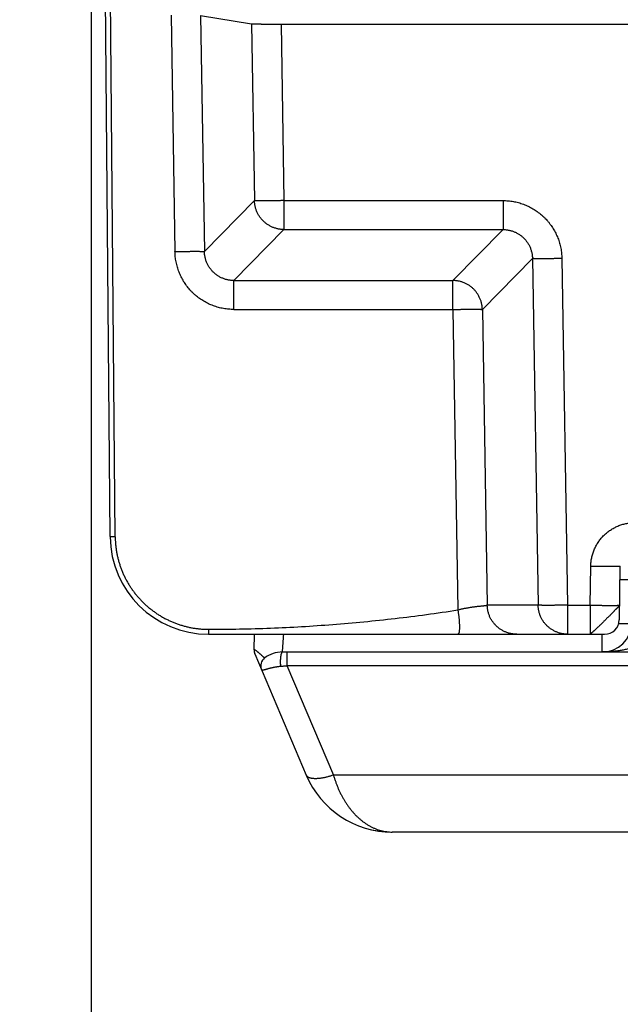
# Model space of a CAD drawing. Header units: inches. Extents: x 0 to 34, y 0 to 22.
# Tile 3 of 126: x 12.728 to 13.338, y 2.765 to 3.765. Entities that reach past the tile are written whole.
import ezdxf

# ---------------------------------------------------------------- set-up
doc = ezdxf.new("R2010")
doc.units = ezdxf.units.IN
doc.header["$LTSCALE"] = 1.87
doc.header["$MEASUREMENT"] = 0
doc.layers.get('0').update_dxf_attribs({"linetype": 'CONTINUOUS'})
doc.layers.add('DIMENSIONS', color=7, linetype='CONTINUOUS')
doc.styles.get("Standard").update_dxf_attribs({"font": 'txt', "width": 0.8})
doc.dimstyles.new('DIMSTYLE_1', dxfattribs={"dimtxt": 0.125, "dimasz": 0.18, "dimexe": 0.18, "dimexo": 0.0625, "dimgap": 0.09, "dimtad": 0, "dimtih": 1, "dimtoh": 1, "dimdec": 3, "dimzin": 4, "dimdsep": 46, "dimtxsty": 'STANDARD', "dimblk": '_FILLED', "dimblk1": '_FILLED', "dimblk2": '_FILLED', "dimcen": 0.09, "dimadec": 0, "dimazin": 0, "dimtp": 0.01, "dimtm": 0.01, "dimtfac": 1, "dimtdec": 3, "dimtofl": 0, "dimtmove": 0, "dimatfit": 3, "dimldrblk": '_FILLED', "dimfxl": 1, "dimtolj": 1, "dimtzin": 4, "dimarcsym": 0})

# ---------------------------------------------------------------- blocks, each defined once
blk = doc.blocks.new('*D0')
at = {"layer": 'DIMENSIONS', "color": 2, "linetype": 'CONTINUOUS'}
blk.add_line((14.6232, 3.3573), (14.6232, 2.2493), dxfattribs=at)
at = {"layer": 'DIMENSIONS', "color": 2, "linetype": 'CONTINUOUS', "width": 0.8}
for s, p in [(']', (14.6857, 2.0868)), ('46.3', (14.6857, 1.6868)), ('[', (14.6857, 1.5868)), ('1.823', (14.6857, 0.9618))]:
    blk.add_text(s, height=0.125, rotation=90, dxfattribs=at).set_placement(p)
blk = doc.blocks.new('_FILLED')
at = {"color": 0, "linetype": 'BYBLOCK'}
blk.add_solid([(0, 0), (-1, 0.1736), (-1, -0.1736)], dxfattribs=at)
blk = doc.blocks.new('*D3')
at = {"layer": 'DIMENSIONS', "color": 2, "linetype": 'CONTINUOUS'}
blk.add_line((12.8002, 5.3961), (12.8002, 2.2493), dxfattribs=at)
at = {"layer": 'DIMENSIONS', "color": 2, "linetype": 'CONTINUOUS', "width": 0.8}
for s, p in [(']', (12.8627, 2.0868)), ('0', (12.8627, 1.9868)), ('[', (12.8627, 1.8868)), ('.000', (12.8627, 1.3618))]:
    blk.add_text(s, height=0.125, rotation=90, dxfattribs=at).set_placement(p)

msp = doc.modelspace()

# ---------------------------------------------------------------- linework, layer by layer
at = {"color": 7, "linetype": 'CONTINUOUS'}
for p, q in [((12.8195, 3.24), (12.8001, 5.4663)), ((12.8247, 3.2399), (12.8061, 5.3656)), ((12.8814, 3.7698), (12.8854, 3.5298)), ((12.9114, 3.7697), (12.9154, 3.5298)), ((12.9114, 3.7697), (12.9632, 3.7611)), ((12.9632, 3.7611), (12.9662, 3.5815)), ((12.9932, 3.7609), (12.9961, 3.5815)), ((12.9932, 3.7609), (16.0762, 3.7609)), ((12.9662, 3.5815), (12.9154, 3.5298)), ((12.9961, 3.5815), (12.9961, 3.5521)), ((12.9961, 3.5815), (13.2187, 3.5815)), ((13.2187, 3.5815), (13.2187, 3.5521)), ((12.9961, 3.5521), (12.9453, 3.5003)), ((12.9961, 3.5521), (13.2187, 3.5521)), ((13.1678, 3.5003), (13.2187, 3.5521)), ((13.1977, 3.4708), (13.2486, 3.5226)), ((13.2486, 3.5226), (13.2544, 3.1703)), ((13.2785, 3.5226), (13.2844, 3.1703)), ((12.9453, 3.4708), (12.9453, 3.5003)), ((12.9453, 3.5003), (13.1678, 3.5003)), ((13.1678, 3.4708), (13.1678, 3.5003)), ((12.9453, 3.4708), (13.1678, 3.4708)), ((13.1678, 3.4708), (13.1728, 3.1656)), ((13.1977, 3.4708), (13.2027, 3.1703)), ((13.3072, 3.1703), (13.3079, 3.2101)), ((13.3369, 3.1556), (13.3379, 3.2101)), ((13.2544, 3.1703), (13.2027, 3.1703)), ((13.2844, 3.1703), (13.2844, 3.1408)), ((13.2844, 3.1703), (13.3072, 3.1703)), ((13.3072, 3.1703), (13.3072, 3.1408)), ((12.9195, 3.1459), (12.9195, 3.1408)), ((12.9195, 3.1408), (13.3219, 3.1408)), ((12.9658, 3.1251), (12.9663, 3.1408)), ((13.3196, 3.1228), (13.3196, 3.1408)), ((12.9946, 3.1228), (16.0747, 3.1228)), ((12.9992, 3.1228), (12.9992, 3.1089)), ((12.9663, 3.1214), (12.9665, 3.1208)), ((12.9665, 3.1208), (13.0188, 2.9977)), ((12.9992, 3.1089), (13.0464, 2.9977)), ((12.9992, 3.1089), (16.0702, 3.1089)), ((13.0812, 2.9432), (13.0815, 2.9431)), ((13.0852, 2.9422), (13.0854, 2.9422)), ((13.0912, 2.9411), (13.093, 2.9408)), ((13.093, 2.9408), (13.0972, 2.9403)), ((13.0972, 2.9403), (13.1013, 2.94)), ((13.1019, 2.94), (13.1062, 2.9398)), ((15.9631, 2.9398), (13.1062, 2.9398))]:
    msp.add_line(p, q, dxfattribs=at)
for points in [[(12.9658, 3.1251), (12.9658, 3.1247), (12.9658, 3.124), (12.9658, 3.1234), (12.966, 3.1227), (12.9661, 3.1221), (12.9663, 3.1214)], [(13.0787, 2.9439), (13.0814, 2.9431), (13.0854, 2.9422), (13.0894, 2.9414)], [(13.0894, 2.9414), (13.0935, 2.9407), (13.0977, 2.9402), (13.1019, 2.94)]]:
    msp.add_lwpolyline(points, dxfattribs=at)
for centre, radius, start, end in [((12.9195, 3.2408), 0.1, 180.5, 270), ((13.3196, 3.1528), 0.03, 270, 358), ((13.3219, 3.1558), 0.015, 270, 359), ((12.9757, 3.1247), 0.01, 178.0167, 203.0182), ((12.9946, 3.0928), 0.03, 90.0001, 127.3169), ((12.9825, 3.1088), 0.01, 127.3169, 203), ((13.1062, 3.0348), 0.095, 202.9761, 270)]:
    msp.add_arc(centre, radius, start, end, dxfattribs=at)
for points, knots in [([(12.9632, 3.7611), (12.9633, 3.7611), (12.9634, 3.7611), (12.9636, 3.7611), (12.9639, 3.7611), (12.9642, 3.7611), (12.9647, 3.7611), (12.9652, 3.761), (12.9658, 3.761), (12.9665, 3.761), (12.9672, 3.761), (12.968, 3.761), (12.9689, 3.761), (12.9699, 3.761), (12.9709, 3.761), (12.972, 3.761), (12.9731, 3.7609), (12.9743, 3.7609), (12.9756, 3.7609), (12.9769, 3.7609), (12.9782, 3.7609), (12.9796, 3.7609), (12.981, 3.7609), (12.9824, 3.7609), (12.9839, 3.7609), (12.9854, 3.7609), (12.9869, 3.7609), (12.9885, 3.7609), (12.99, 3.7609), (12.9916, 3.7609), (12.9927, 3.7609), (12.9932, 3.7609)], [0, 0, 0, 0, 0.004143, 0.01101, 0.020584, 0.032823, 0.047722, 0.06524, 0.085306, 0.10786, 0.132887, 0.160294, 0.189967, 0.221868, 0.255934, 0.292026, 0.330012, 0.369879, 0.411492, 0.454679, 0.499341, 0.545432, 0.592767, 0.641155, 0.690563, 0.740859, 0.791836, 0.843333, 0.895325, 0.94762, 1, 1, 1, 1]), ([(12.9961, 3.5815), (12.9956, 3.5815), (12.9946, 3.5815), (12.993, 3.5814), (12.9915, 3.5814), (12.9899, 3.5814), (12.9884, 3.5814), (12.9869, 3.5814), (12.9854, 3.5814), (12.984, 3.5813), (12.9825, 3.5813), (12.9812, 3.5813), (12.9798, 3.5813), (12.9785, 3.5813), (12.9773, 3.5813), (12.9761, 3.5813), (12.975, 3.5813), (12.9739, 3.5813), (12.9729, 3.5813), (12.9719, 3.5813), (12.971, 3.5813), (12.9702, 3.5813), (12.9694, 3.5813), (12.9688, 3.5814), (12.9682, 3.5814), (12.9676, 3.5814), (12.9672, 3.5814), (12.9668, 3.5814), (12.9665, 3.5814), (12.9663, 3.5815), (12.9662, 3.5815), (12.9662, 3.5815)], [0, 0, 0, 0, 0.052351, 0.104565, 0.156511, 0.208046, 0.259014, 0.309265, 0.358669, 0.407089, 0.454396, 0.500457, 0.545145, 0.58834, 0.629922, 0.669779, 0.7078, 0.743882, 0.777926, 0.809838, 0.839533, 0.866927, 0.891947, 0.914525, 0.934599, 0.952115, 0.967026, 0.979293, 0.988886, 0.995788, 1, 1, 1, 1]), ([(12.9961, 3.5521), (12.9956, 3.5521), (12.9946, 3.5521), (12.9931, 3.5522), (12.9915, 3.5524), (12.99, 3.5527), (12.9885, 3.5531), (12.987, 3.5535), (12.9855, 3.554), (12.9841, 3.5546), (12.9827, 3.5553), (12.9813, 3.556), (12.98, 3.5568), (12.9787, 3.5577), (12.9775, 3.5586), (12.9763, 3.5596), (12.9752, 3.5607), (12.9741, 3.5618), (12.9731, 3.563), (12.9721, 3.5642), (12.9712, 3.5654), (12.9704, 3.5668), (12.9696, 3.5681), (12.9689, 3.5695), (12.9683, 3.5709), (12.9678, 3.5724), (12.9673, 3.5739), (12.9669, 3.5754), (12.9666, 3.5769), (12.9664, 3.5784), (12.9662, 3.5799), (12.9662, 3.581), (12.9662, 3.5815)], [0, 0, 0, 0, 0.033253, 0.066513, 0.099796, 0.133105, 0.166437, 0.19978, 0.233117, 0.266455, 0.299797, 0.333143, 0.366493, 0.399847, 0.4332, 0.466554, 0.499909, 0.533264, 0.566618, 0.599972, 0.633324, 0.666675, 0.700023, 0.733369, 0.766711, 0.80005, 0.833386, 0.866717, 0.900045, 0.933368, 0.966686, 1, 1, 1, 1]), ([(13.2187, 3.5815), (13.2195, 3.5815), (13.2213, 3.5815), (13.224, 3.5813), (13.2266, 3.581), (13.2292, 3.5806), (13.2318, 3.5801), (13.2344, 3.5794), (13.237, 3.5787), (13.2395, 3.5778), (13.242, 3.5768), (13.2444, 3.5757), (13.2468, 3.5745), (13.2491, 3.5732), (13.2513, 3.5718), (13.2535, 3.5703), (13.2557, 3.5687), (13.2577, 3.567), (13.2597, 3.5653), (13.2616, 3.5634), (13.2634, 3.5615), (13.2651, 3.5594), (13.2668, 3.5573), (13.2683, 3.5552), (13.2697, 3.5529), (13.2711, 3.5506), (13.2723, 3.5483), (13.2734, 3.5458), (13.2745, 3.5434), (13.2754, 3.5409), (13.2762, 3.5383), (13.2769, 3.5358), (13.2774, 3.5332), (13.2779, 3.5305), (13.2782, 3.5279), (13.2784, 3.5252), (13.2785, 3.5235), (13.2785, 3.5226)], [0, 0, 0, 0, 0.028362, 0.056817, 0.085341, 0.113911, 0.142506, 0.171101, 0.199679, 0.228241, 0.256802, 0.285365, 0.313926, 0.342484, 0.371036, 0.399581, 0.428126, 0.456678, 0.485234, 0.513786, 0.542336, 0.570894, 0.599464, 0.628041, 0.656618, 0.685198, 0.713791, 0.742398, 0.771012, 0.799628, 0.828259, 0.856909, 0.885568, 0.914221, 0.942854, 0.971451, 1, 1, 1, 1]), ([(13.2187, 3.5521), (13.2192, 3.5521), (13.2202, 3.552), (13.2218, 3.5519), (13.2233, 3.5517), (13.2249, 3.5514), (13.2264, 3.5511), (13.2279, 3.5507), (13.2293, 3.5501), (13.2308, 3.5496), (13.2322, 3.5489), (13.2335, 3.5482), (13.2348, 3.5474), (13.2361, 3.5465), (13.2374, 3.5456), (13.2385, 3.5446), (13.2397, 3.5435), (13.2407, 3.5424), (13.2418, 3.5412), (13.2427, 3.54), (13.2436, 3.5388), (13.2444, 3.5374), (13.2452, 3.5361), (13.2459, 3.5347), (13.2465, 3.5333), (13.247, 3.5318), (13.2475, 3.5303), (13.2479, 3.5288), (13.2482, 3.5273), (13.2484, 3.5257), (13.2485, 3.5241), (13.2486, 3.5231), (13.2486, 3.5226)], [0, 0, 0, 0, 0.033461, 0.066876, 0.100248, 0.13358, 0.166876, 0.200141, 0.233378, 0.266591, 0.299784, 0.332963, 0.366131, 0.399294, 0.432454, 0.465619, 0.498791, 0.531976, 0.565178, 0.598401, 0.63165, 0.664928, 0.69824, 0.731588, 0.764978, 0.798411, 0.83189, 0.865415, 0.898988, 0.932609, 0.966279, 1, 1, 1, 1]), ([(12.8854, 3.5298), (12.8859, 3.5298), (12.887, 3.5298), (12.8885, 3.5298), (12.8901, 3.5298), (12.8916, 3.5299), (12.8932, 3.5299), (12.8947, 3.5299), (12.8961, 3.5299), (12.8976, 3.5299), (12.899, 3.5299), (12.9004, 3.5299), (12.9017, 3.53), (12.903, 3.53), (12.9043, 3.53), (12.9054, 3.53), (12.9066, 3.53), (12.9077, 3.53), (12.9087, 3.53), (12.9096, 3.53), (12.9105, 3.5299), (12.9113, 3.5299), (12.9121, 3.5299), (12.9128, 3.5299), (12.9134, 3.5299), (12.9139, 3.5299), (12.9143, 3.5299), (12.9147, 3.5298), (12.915, 3.5298), (12.9152, 3.5298), (12.9153, 3.5298), (12.9154, 3.5298)], [0, 0, 0, 0, 0.052392, 0.104639, 0.156599, 0.208129, 0.259088, 0.309337, 0.358738, 0.407155, 0.454457, 0.500513, 0.545197, 0.588388, 0.629966, 0.669818, 0.707835, 0.743913, 0.777953, 0.809862, 0.839552, 0.866943, 0.891961, 0.914536, 0.934607, 0.952121, 0.96703, 0.979295, 0.988888, 0.995788, 1, 1, 1, 1]), ([(12.9453, 3.4708), (12.9444, 3.4708), (12.9426, 3.4709), (12.9399, 3.4711), (12.9373, 3.4714), (12.9347, 3.4718), (12.9321, 3.4723), (12.9295, 3.4729), (12.9269, 3.4737), (12.9244, 3.4746), (12.9219, 3.4755), (12.9195, 3.4766), (12.9171, 3.4778), (12.9148, 3.4791), (12.9126, 3.4805), (12.9104, 3.482), (12.9082, 3.4836), (12.9062, 3.4853), (12.9042, 3.4871), (12.9023, 3.4889), (12.9005, 3.4909), (12.8988, 3.4929), (12.8972, 3.495), (12.8956, 3.4972), (12.8942, 3.4994), (12.8929, 3.5017), (12.8916, 3.5041), (12.8905, 3.5065), (12.8895, 3.5089), (12.8886, 3.5114), (12.8878, 3.514), (12.8871, 3.5166), (12.8865, 3.5192), (12.886, 3.5218), (12.8857, 3.5244), (12.8855, 3.5271), (12.8854, 3.5289), (12.8854, 3.5298)], [0, 0, 0, 0, 0.028577, 0.057172, 0.085767, 0.114347, 0.142917, 0.171483, 0.20004, 0.22859, 0.257135, 0.285675, 0.314211, 0.342743, 0.371273, 0.399802, 0.42833, 0.456859, 0.485389, 0.513921, 0.542457, 0.570997, 0.599542, 0.628092, 0.65665, 0.685214, 0.713787, 0.742368, 0.770958, 0.799557, 0.828167, 0.856787, 0.885416, 0.914056, 0.942709, 0.971363, 1, 1, 1, 1]), ([(12.9453, 3.5003), (12.9447, 3.5003), (12.9437, 3.5003), (12.9421, 3.5004), (12.9406, 3.5006), (12.9391, 3.5009), (12.9376, 3.5012), (12.9361, 3.5017), (12.9346, 3.5022), (12.9332, 3.5028), (12.9318, 3.5034), (12.9304, 3.5042), (12.9291, 3.505), (12.9278, 3.5058), (12.9266, 3.5068), (12.9254, 3.5078), (12.9243, 3.5088), (12.9232, 3.5099), (12.9222, 3.5111), (12.9212, 3.5123), (12.9203, 3.5136), (12.9195, 3.5149), (12.9187, 3.5162), (12.9181, 3.5176), (12.9174, 3.5191), (12.9169, 3.5205), (12.9165, 3.522), (12.9161, 3.5235), (12.9158, 3.5251), (12.9155, 3.5266), (12.9154, 3.5282), (12.9154, 3.5292), (12.9154, 3.5298)], [0, 0, 0, 0, 0.033469, 0.066897, 0.100286, 0.133639, 0.166956, 0.200241, 0.233494, 0.26672, 0.29992, 0.333099, 0.366263, 0.399417, 0.432568, 0.465722, 0.498885, 0.532061, 0.565256, 0.598472, 0.631714, 0.664986, 0.698293, 0.731637, 0.765023, 0.798455, 0.831931, 0.865454, 0.899022, 0.932637, 0.966296, 1, 1, 1, 1]), ([(13.2785, 3.5226), (13.278, 3.5226), (13.277, 3.5225), (13.2754, 3.5225), (13.2738, 3.5225), (13.2723, 3.5225), (13.2708, 3.5225), (13.2693, 3.5224), (13.2678, 3.5224), (13.2663, 3.5224), (13.2649, 3.5224), (13.2635, 3.5224), (13.2622, 3.5224), (13.2609, 3.5224), (13.2597, 3.5224), (13.2585, 3.5224), (13.2573, 3.5224), (13.2563, 3.5224), (13.2552, 3.5224), (13.2543, 3.5224), (13.2534, 3.5224), (13.2526, 3.5224), (13.2518, 3.5224), (13.2512, 3.5224), (13.2505, 3.5224), (13.25, 3.5225), (13.2496, 3.5225), (13.2492, 3.5225), (13.2489, 3.5225), (13.2487, 3.5225), (13.2486, 3.5226), (13.2486, 3.5226)], [0, 0, 0, 0, 0.052392, 0.104639, 0.156599, 0.208129, 0.259089, 0.309338, 0.358739, 0.407156, 0.454458, 0.500514, 0.545198, 0.588389, 0.629967, 0.669819, 0.707836, 0.743914, 0.777953, 0.809862, 0.839553, 0.866944, 0.891961, 0.914536, 0.934607, 0.952121, 0.96703, 0.979295, 0.988888, 0.995788, 1, 1, 1, 1]), ([(13.1977, 3.4708), (13.1977, 3.4714), (13.1977, 3.4724), (13.1975, 3.4739), (13.1973, 3.4755), (13.197, 3.477), (13.1966, 3.4785), (13.1961, 3.48), (13.1956, 3.4814), (13.195, 3.4828), (13.1943, 3.4842), (13.1935, 3.4856), (13.1927, 3.4869), (13.1918, 3.4882), (13.1909, 3.4894), (13.1898, 3.4906), (13.1888, 3.4917), (13.1876, 3.4927), (13.1864, 3.4937), (13.1852, 3.4947), (13.1839, 3.4955), (13.1826, 3.4963), (13.1812, 3.4971), (13.1798, 3.4977), (13.1784, 3.4983), (13.1769, 3.4988), (13.1754, 3.4993), (13.1739, 3.4996), (13.1724, 3.4999), (13.1709, 3.5001), (13.1693, 3.5002), (13.1683, 3.5003), (13.1678, 3.5003)], [0, 0, 0, 0, 0.033308, 0.06662, 0.099937, 0.133258, 0.166583, 0.199912, 0.233245, 0.266582, 0.299921, 0.333264, 0.366608, 0.399954, 0.433302, 0.466651, 0.5, 0.533349, 0.566698, 0.600046, 0.633392, 0.666736, 0.700079, 0.733418, 0.766755, 0.800088, 0.833417, 0.866742, 0.900063, 0.93338, 0.966692, 1, 1, 1, 1]), ([(13.1678, 3.4708), (13.1683, 3.4708), (13.1694, 3.4709), (13.1709, 3.4709), (13.1725, 3.4709), (13.174, 3.4709), (13.1755, 3.471), (13.177, 3.471), (13.1785, 3.471), (13.18, 3.471), (13.1814, 3.471), (13.1828, 3.471), (13.1841, 3.471), (13.1854, 3.471), (13.1866, 3.471), (13.1878, 3.471), (13.189, 3.471), (13.1901, 3.471), (13.1911, 3.471), (13.192, 3.471), (13.1929, 3.471), (13.1937, 3.471), (13.1945, 3.471), (13.1952, 3.471), (13.1958, 3.471), (13.1963, 3.471), (13.1967, 3.4709), (13.1971, 3.4709), (13.1974, 3.4709), (13.1976, 3.4709), (13.1977, 3.4709), (13.1977, 3.4708)], [0, 0, 0, 0, 0.052396, 0.104648, 0.156613, 0.208148, 0.259112, 0.309365, 0.35877, 0.407191, 0.454496, 0.500555, 0.545242, 0.588435, 0.630015, 0.669868, 0.707886, 0.743964, 0.778004, 0.809912, 0.8396, 0.866991, 0.892006, 0.914577, 0.934644, 0.952153, 0.967059, 0.97932, 0.988903, 0.995794, 1, 1, 1, 1]), ([(13.3079, 3.2101), (13.3079, 3.2108), (13.308, 3.2122), (13.3081, 3.2143), (13.3084, 3.2164), (13.3088, 3.2185), (13.3093, 3.2206), (13.3099, 3.2226), (13.3105, 3.2246), (13.3113, 3.2266), (13.3122, 3.2285), (13.3131, 3.2304), (13.3142, 3.2323), (13.3153, 3.2341), (13.3165, 3.2358), (13.3178, 3.2375), (13.3191, 3.2391), (13.3206, 3.2407), (13.3221, 3.2422), (13.3237, 3.2436), (13.3253, 3.2449), (13.327, 3.2462), (13.3288, 3.2473), (13.3306, 3.2484), (13.3325, 3.2494), (13.3344, 3.2504), (13.3363, 3.2512), (13.3383, 3.2519), (13.3403, 3.2526), (13.3424, 3.2531), (13.3445, 3.2535), (13.3466, 3.2539), (13.3487, 3.2541), (13.3508, 3.2543), (13.3522, 3.2543), (13.3529, 3.2543)], [0, 0, 0, 0, 0.030113, 0.060332, 0.090622, 0.120948, 0.151274, 0.181583, 0.211889, 0.242205, 0.27253, 0.302856, 0.333178, 0.363496, 0.393812, 0.424128, 0.454448, 0.484768, 0.515084, 0.545399, 0.575716, 0.606038, 0.636358, 0.666673, 0.696985, 0.727302, 0.757621, 0.78793, 0.818228, 0.848535, 0.878869, 0.909217, 0.939543, 0.969815, 1, 1, 1, 1]), ([(12.8247, 3.2399), (12.8245, 3.2399), (12.8242, 3.2399), (12.8238, 3.2399), (12.8234, 3.2399), (12.823, 3.2399), (12.8226, 3.2399), (12.8222, 3.2399), (12.8219, 3.2399), (12.8215, 3.2399), (12.8212, 3.2399), (12.8209, 3.2399), (12.8206, 3.2399), (12.8204, 3.2399), (12.8202, 3.2399), (12.82, 3.2399), (12.8198, 3.2399), (12.8197, 3.24), (12.8196, 3.24), (12.8196, 3.24), (12.8195, 3.24), (12.8195, 3.24)], [0, 0, 0, 0, 0.082532, 0.1645, 0.245344, 0.324511, 0.401462, 0.475671, 0.546632, 0.613859, 0.676895, 0.735309, 0.788702, 0.836712, 0.879009, 0.915308, 0.945363, 0.968971, 0.985979, 0.996295, 1, 1, 1, 1]), ([(12.8247, 3.2399), (12.8247, 3.2387), (12.8247, 3.2362), (12.825, 3.2325), (12.8254, 3.2288), (12.8259, 3.2252), (12.8266, 3.2215), (12.8274, 3.2179), (12.8284, 3.2143), (12.8295, 3.2108), (12.8307, 3.2073), (12.8321, 3.2039), (12.8336, 3.2005), (12.8352, 3.1971), (12.837, 3.1939), (12.8389, 3.1907), (12.8409, 3.1876), (12.8431, 3.1846), (12.8453, 3.1816), (12.8477, 3.1788), (12.8502, 3.176), (12.8527, 3.1733), (12.8554, 3.1708), (12.8582, 3.1683), (12.8611, 3.166), (12.8641, 3.1638), (12.8671, 3.1617), (12.8702, 3.1597), (12.8734, 3.1578), (12.8767, 3.1561), (12.8801, 3.1545), (12.8835, 3.153), (12.8869, 3.1516), (12.8904, 3.1504), (12.894, 3.1494), (12.8976, 3.1484), (12.9012, 3.1476), (12.9048, 3.147), (12.9085, 3.1465), (12.9122, 3.1461), (12.9159, 3.1459), (12.9183, 3.1459), (12.9195, 3.1459)], [0, 0, 0, 0, 0.024986, 0.04999, 0.075001, 0.100013, 0.125024, 0.150037, 0.175049, 0.200062, 0.225074, 0.250086, 0.275099, 0.300111, 0.325122, 0.350134, 0.375146, 0.400157, 0.425168, 0.450179, 0.47519, 0.500201, 0.525211, 0.550221, 0.575232, 0.600241, 0.625251, 0.650261, 0.67527, 0.700279, 0.725288, 0.750297, 0.775306, 0.800315, 0.825322, 0.850331, 0.875341, 0.900335, 0.925331, 0.950342, 0.975272, 1, 1, 1, 1]), ([(13.3079, 3.2101), (13.3084, 3.2101), (13.3095, 3.2101), (13.311, 3.2101), (13.3126, 3.21), (13.3141, 3.21), (13.3156, 3.21), (13.3172, 3.21), (13.3186, 3.21), (13.3201, 3.2099), (13.3215, 3.2099), (13.3229, 3.2099), (13.3242, 3.2099), (13.3255, 3.2099), (13.3267, 3.2099), (13.3279, 3.2099), (13.3291, 3.2099), (13.3302, 3.2099), (13.3312, 3.2099), (13.3321, 3.2099), (13.333, 3.2099), (13.3338, 3.2099), (13.3346, 3.2099), (13.3353, 3.2099), (13.3359, 3.21), (13.3364, 3.21), (13.3368, 3.21), (13.3372, 3.21), (13.3375, 3.21), (13.3377, 3.21), (13.3378, 3.2101), (13.3379, 3.2101), (13.3379, 3.2101)], [0, 0, 0, 0, 0.052307, 0.104469, 0.156345, 0.207792, 0.258668, 0.308835, 0.358156, 0.406495, 0.453719, 0.4997, 0.544311, 0.587431, 0.628941, 0.668728, 0.706682, 0.7427, 0.776684, 0.80854, 0.838181, 0.865526, 0.890501, 0.913038, 0.933075, 0.950559, 0.965442, 0.977687, 0.987262, 0.99415, 0.998354, 1, 1, 1, 1]), ([(13.3377, 3.1966), (13.338, 3.1966), (13.3388, 3.1966), (13.3401, 3.1966), (13.3412, 3.1966), (13.3424, 3.1966), (13.3435, 3.1966), (13.3445, 3.1966), (13.3454, 3.1966), (13.3463, 3.1966), (13.3471, 3.1966), (13.3479, 3.1966), (13.3486, 3.1965), (13.3492, 3.1965), (13.3497, 3.1965), (13.3501, 3.1965), (13.3505, 3.1965), (13.3508, 3.1964), (13.351, 3.1964), (13.3511, 3.1964), (13.3512, 3.1964), (13.3512, 3.1964)], [0, 0, 0, 0, 0.086569, 0.178673, 0.266914, 0.351093, 0.431001, 0.506369, 0.576932, 0.64247, 0.702851, 0.757971, 0.807723, 0.85199, 0.890658, 0.923613, 0.95074, 0.971946, 0.987174, 0.996427, 1, 1, 1, 1]), ([(12.9195, 3.1459), (12.93, 3.1459), (12.9511, 3.1461), (12.9826, 3.147), (13.0141, 3.1485), (13.0457, 3.1507), (13.0774, 3.1534), (13.1092, 3.1568), (13.141, 3.1608), (13.1622, 3.1639), (13.1728, 3.1656)], [0, 0, 0, 0, 0.123912, 0.247833, 0.371995, 0.496555, 0.621567, 0.747095, 0.873212, 1, 1, 1, 1]), ([(13.1728, 3.1656), (13.1733, 3.1657), (13.1744, 3.166), (13.1759, 3.1664), (13.1774, 3.1667), (13.1789, 3.167), (13.1804, 3.1673), (13.1819, 3.1676), (13.1834, 3.1678), (13.1848, 3.1681), (13.1862, 3.1683), (13.1876, 3.1685), (13.189, 3.1687), (13.1903, 3.1689), (13.1915, 3.169), (13.1927, 3.1692), (13.1939, 3.1693), (13.1949, 3.1694), (13.196, 3.1695), (13.1969, 3.1696), (13.1978, 3.1697), (13.1987, 3.1698), (13.1994, 3.1699), (13.2001, 3.17), (13.2007, 3.1701), (13.2012, 3.1701), (13.2017, 3.1702), (13.2021, 3.1702), (13.2024, 3.1703), (13.2026, 3.1703), (13.2027, 3.1703), (13.2027, 3.1703)], [0, 0, 0, 0, 0.052064, 0.103935, 0.155507, 0.206675, 0.25733, 0.307353, 0.356609, 0.404962, 0.452267, 0.498381, 0.543164, 0.586481, 0.628204, 0.668214, 0.706396, 0.742642, 0.776849, 0.80892, 0.838765, 0.866301, 0.891452, 0.914148, 0.934327, 0.951933, 0.966918, 0.979244, 0.988878, 0.995798, 1, 1, 1, 1]), ([(13.1728, 3.1656), (13.1729, 3.1651), (13.173, 3.1642), (13.1732, 3.1629), (13.1734, 3.1616), (13.1736, 3.1603), (13.1737, 3.159), (13.1739, 3.1577), (13.174, 3.1564), (13.1741, 3.1552), (13.1742, 3.154), (13.1743, 3.1528), (13.1743, 3.1517), (13.1744, 3.1506), (13.1744, 3.1496), (13.1744, 3.1486), (13.1744, 3.1476), (13.1744, 3.1468), (13.1744, 3.1459), (13.1743, 3.1451), (13.1743, 3.1444), (13.1742, 3.1438), (13.1741, 3.1432), (13.174, 3.1426), (13.1739, 3.1422), (13.1737, 3.1418), (13.1736, 3.1414), (13.1734, 3.1412), (13.1732, 3.141), (13.173, 3.1409), (13.1729, 3.1408), (13.1728, 3.1408)], [0, 0, 0, 0, 0.053358, 0.106512, 0.15931, 0.211598, 0.263225, 0.314044, 0.363907, 0.412672, 0.4602, 0.506355, 0.551005, 0.594027, 0.635298, 0.674705, 0.712141, 0.747505, 0.780706, 0.81166, 0.840295, 0.866549, 0.890377, 0.91175, 0.930661, 0.947138, 0.96126, 0.973187, 0.983218, 0.991883, 1, 1, 1, 1]), ([(13.2327, 3.1408), (13.2321, 3.1408), (13.2311, 3.1409), (13.2296, 3.141), (13.228, 3.1412), (13.2265, 3.1415), (13.225, 3.1418), (13.2235, 3.1423), (13.222, 3.1428), (13.2206, 3.1434), (13.2192, 3.144), (13.2178, 3.1448), (13.2165, 3.1456), (13.2152, 3.1464), (13.214, 3.1474), (13.2128, 3.1484), (13.2117, 3.1494), (13.2106, 3.1506), (13.2096, 3.1517), (13.2086, 3.153), (13.2077, 3.1542), (13.2069, 3.1555), (13.2061, 3.1569), (13.2054, 3.1583), (13.2048, 3.1597), (13.2043, 3.1612), (13.2038, 3.1627), (13.2034, 3.1642), (13.2031, 3.1657), (13.2029, 3.1672), (13.2028, 3.1688), (13.2027, 3.1698), (13.2027, 3.1703)], [0, 0, 0, 0, 0.033311, 0.066622, 0.099933, 0.133245, 0.166559, 0.199873, 0.233189, 0.266506, 0.299825, 0.333146, 0.366469, 0.399794, 0.433121, 0.466451, 0.499783, 0.533117, 0.566454, 0.599793, 0.633135, 0.666478, 0.699824, 0.733171, 0.76652, 0.799871, 0.833224, 0.866577, 0.899932, 0.933288, 0.966644, 1, 1, 1, 1]), ([(13.2844, 3.1703), (13.2838, 3.1703), (13.2828, 3.1703), (13.2812, 3.1703), (13.2797, 3.1703), (13.2781, 3.1702), (13.2766, 3.1702), (13.2751, 3.1702), (13.2736, 3.1702), (13.2722, 3.1702), (13.2708, 3.1702), (13.2694, 3.1701), (13.268, 3.1701), (13.2667, 3.1701), (13.2655, 3.1701), (13.2643, 3.1701), (13.2632, 3.1701), (13.2621, 3.1701), (13.2611, 3.1701), (13.2601, 3.1701), (13.2592, 3.1701), (13.2584, 3.1702), (13.2577, 3.1702), (13.257, 3.1702), (13.2564, 3.1702), (13.2559, 3.1702), (13.2554, 3.1702), (13.255, 3.1702), (13.2548, 3.1703), (13.2545, 3.1703), (13.2544, 3.1703), (13.2544, 3.1703)], [0, 0, 0, 0, 0.052343, 0.104551, 0.156495, 0.20803, 0.258999, 0.309251, 0.358655, 0.407076, 0.454384, 0.500446, 0.545135, 0.588331, 0.629914, 0.669771, 0.707793, 0.743876, 0.777921, 0.809834, 0.839529, 0.866924, 0.891945, 0.914523, 0.934598, 0.952114, 0.967025, 0.979293, 0.988886, 0.995788, 1, 1, 1, 1]), ([(13.2844, 3.1408), (13.2838, 3.1408), (13.2828, 3.1409), (13.2813, 3.141), (13.2797, 3.1412), (13.2782, 3.1415), (13.2767, 3.1418), (13.2752, 3.1423), (13.2737, 3.1428), (13.2723, 3.1434), (13.2709, 3.144), (13.2695, 3.1448), (13.2682, 3.1456), (13.2669, 3.1464), (13.2657, 3.1474), (13.2645, 3.1484), (13.2633, 3.1494), (13.2623, 3.1506), (13.2612, 3.1517), (13.2603, 3.1529), (13.2594, 3.1542), (13.2586, 3.1555), (13.2578, 3.1569), (13.2571, 3.1583), (13.2565, 3.1597), (13.256, 3.1612), (13.2555, 3.1627), (13.2551, 3.1642), (13.2548, 3.1657), (13.2546, 3.1672), (13.2545, 3.1688), (13.2544, 3.1698), (13.2544, 3.1703)], [0, 0, 0, 0, 0.033246, 0.066496, 0.099767, 0.133065, 0.166386, 0.199716, 0.233036, 0.266355, 0.299678, 0.333003, 0.366333, 0.399667, 0.433001, 0.466336, 0.499675, 0.533016, 0.56636, 0.599706, 0.633055, 0.666405, 0.699758, 0.733113, 0.766469, 0.799828, 0.833187, 0.866548, 0.89991, 0.933273, 0.966636, 1, 1, 1, 1]), ([(13.3072, 3.1703), (13.3077, 3.1703), (13.3088, 3.1703), (13.3103, 3.1703), (13.3119, 3.1702), (13.3134, 3.1702), (13.3149, 3.1702), (13.3165, 3.1702), (13.3179, 3.1702), (13.3194, 3.1702), (13.3208, 3.1701), (13.3222, 3.1701), (13.3235, 3.1701), (13.3248, 3.1701), (13.3261, 3.1701), (13.3272, 3.1701), (13.3284, 3.1701), (13.3295, 3.1701), (13.3305, 3.1701), (13.3314, 3.1701), (13.3323, 3.1701), (13.3331, 3.1701), (13.3339, 3.1701), (13.3346, 3.1702), (13.3352, 3.1702), (13.3357, 3.1702), (13.3361, 3.1702), (13.3365, 3.1702), (13.3368, 3.1702), (13.337, 3.1703), (13.3371, 3.1703), (13.3372, 3.1703), (13.3372, 3.1703)], [0, 0, 0, 0, 0.052251, 0.104368, 0.156223, 0.207672, 0.25856, 0.308731, 0.358055, 0.406397, 0.453627, 0.499616, 0.544232, 0.587358, 0.628873, 0.668666, 0.706626, 0.74265, 0.77664, 0.808501, 0.838148, 0.865498, 0.890478, 0.913019, 0.933061, 0.950548, 0.965435, 0.977682, 0.98726, 0.994149, 0.998354, 1, 1, 1, 1]), ([(13.3372, 3.1703), (13.3372, 3.1703), (13.3372, 3.1702), (13.3371, 3.1701), (13.337, 3.17), (13.3368, 3.1698), (13.3366, 3.1695), (13.3363, 3.1692), (13.336, 3.1689), (13.3356, 3.1685), (13.3352, 3.168), (13.3348, 3.1676), (13.3343, 3.1671), (13.3338, 3.1666), (13.3333, 3.1661), (13.3328, 3.1655), (13.3321, 3.1648), (13.3315, 3.1641), (13.3308, 3.1634), (13.33, 3.1626), (13.3292, 3.1618), (13.3284, 3.161), (13.3276, 3.1601), (13.3267, 3.1593), (13.3259, 3.1585), (13.3251, 3.1578), (13.3243, 3.157), (13.3236, 3.1563), (13.3228, 3.1555), (13.3221, 3.1548), (13.3213, 3.154), (13.3205, 3.1531), (13.3196, 3.1522), (13.3187, 3.1513), (13.3178, 3.1504), (13.3169, 3.1496), (13.316, 3.1487), (13.3152, 3.1479), (13.3144, 3.1472), (13.3136, 3.1465), (13.3129, 3.1459), (13.3123, 3.1453), (13.3116, 3.1447), (13.3111, 3.1442), (13.3105, 3.1438), (13.3101, 3.1433), (13.3096, 3.1429), (13.3092, 3.1425), (13.3088, 3.1421), (13.3084, 3.1418), (13.3081, 3.1415), (13.3078, 3.1413), (13.3076, 3.1411), (13.3074, 3.141), (13.3073, 3.1409), (13.3072, 3.1408), (13.3072, 3.1408)], [0, 0, 0, 0, 0.001431, 0.00436, 0.008858, 0.014998, 0.022879, 0.032608, 0.044131, 0.057118, 0.071219, 0.086244, 0.10208, 0.118729, 0.136562, 0.1561, 0.177533, 0.200501, 0.224553, 0.249662, 0.276248, 0.304528, 0.333538, 0.361906, 0.38898, 0.414913, 0.43995, 0.46456, 0.489374, 0.515038, 0.541871, 0.56991, 0.59914, 0.62922, 0.65966, 0.689836, 0.718912, 0.746215, 0.771837, 0.796095, 0.819057, 0.840453, 0.86005, 0.877934, 0.894523, 0.910164, 0.924953, 0.938842, 0.951736, 0.963379, 0.973476, 0.981892, 0.988696, 0.993952, 0.997696, 1, 1, 1, 1]), ([(13.3796, 3.1518), (13.3796, 3.1515), (13.3795, 3.151), (13.3794, 3.1501), (13.3792, 3.1492), (13.379, 3.1483), (13.3786, 3.1474), (13.3783, 3.1465), (13.3778, 3.1455), (13.3773, 3.1445), (13.3767, 3.1436), (13.376, 3.1426), (13.3752, 3.1415), (13.3743, 3.1405), (13.3733, 3.1394), (13.3722, 3.1383), (13.3708, 3.1372), (13.3693, 3.136), (13.3677, 3.1348), (13.3658, 3.1336), (13.3637, 3.1324), (13.3613, 3.1313), (13.3587, 3.1301), (13.3559, 3.1289), (13.3528, 3.1278), (13.3494, 3.1268), (13.3457, 3.1258), (13.3418, 3.1249), (13.3376, 3.1242), (13.3333, 3.1236), (13.3288, 3.1232), (13.3243, 3.1229), (13.3212, 3.1228), (13.3196, 3.1228)], [0, 0, 0, 0, 0.011537, 0.023551, 0.03607, 0.049114, 0.062699, 0.076842, 0.091561, 0.106874, 0.12282, 0.139591, 0.15744, 0.176606, 0.197299, 0.2197, 0.243973, 0.270312, 0.298927, 0.330016, 0.363754, 0.400327, 0.439995, 0.482997, 0.529392, 0.579115, 0.632041, 0.688013, 0.746805, 0.807942, 0.870871, 0.935055, 1, 1, 1, 1]), ([(13.3496, 3.1518), (13.3496, 3.1518), (13.3496, 3.1517), (13.3494, 3.1517), (13.3492, 3.1516), (13.3489, 3.1516), (13.3486, 3.1516), (13.3481, 3.1515), (13.3476, 3.1515), (13.347, 3.1515), (13.3463, 3.1514), (13.3456, 3.1514), (13.3447, 3.1514), (13.3439, 3.1514), (13.3429, 3.1514), (13.3419, 3.1514), (13.3408, 3.1514), (13.3397, 3.1514), (13.3385, 3.1514), (13.3373, 3.1514), (13.3366, 3.1514), (13.3363, 3.1514)], [0, 0, 0, 0, 0.0051, 0.015136, 0.030925, 0.052607, 0.080189, 0.113628, 0.152848, 0.197753, 0.248227, 0.304136, 0.365332, 0.43165, 0.50291, 0.578919, 0.65947, 0.744345, 0.833311, 0.926127, 1, 1, 1, 1]), ([(12.9946, 3.1228), (12.9946, 3.1229), (12.9947, 3.1229), (12.9947, 3.123), (12.9947, 3.1232), (12.9947, 3.1235), (12.9947, 3.1239), (12.9948, 3.1244), (12.9948, 3.1249), (12.9948, 3.1255), (12.9949, 3.1262), (12.9949, 3.127), (12.995, 3.1278), (12.9951, 3.1287), (12.9951, 3.1297), (12.9952, 3.1307), (12.9953, 3.1318), (12.9954, 3.133), (12.9954, 3.1342), (12.9955, 3.1355), (12.9956, 3.1368), (12.9957, 3.1382), (12.9958, 3.1395), (12.9959, 3.1404), (12.9959, 3.1408)], [0, 0, 0, 0, 0.002328, 0.009298, 0.020882, 0.037053, 0.05778, 0.083027, 0.112746, 0.146848, 0.185221, 0.227742, 0.274309, 0.324817, 0.379128, 0.437057, 0.4984, 0.56297, 0.630617, 0.701191, 0.774503, 0.850323, 0.92841, 1, 1, 1, 1]), ([(12.9658, 3.1251), (12.9658, 3.1251), (12.9658, 3.1252), (12.9658, 3.1253), (12.966, 3.1254), (12.9661, 3.1253), (12.9663, 3.1253), (12.9666, 3.1251), (12.9669, 3.1249), (12.9672, 3.1247), (12.9676, 3.1244), (12.9681, 3.124), (12.9686, 3.1236), (12.9691, 3.1232), (12.9696, 3.1227), (12.9702, 3.1222), (12.9709, 3.1216), (12.9715, 3.121), (12.9722, 3.1205), (12.9728, 3.1199), (12.9734, 3.1194), (12.974, 3.1189), (12.9745, 3.1184), (12.975, 3.118), (12.9755, 3.1176), (12.9758, 3.1173), (12.9761, 3.117), (12.9763, 3.1169), (12.9764, 3.1168), (12.9764, 3.1167), (12.9765, 3.1167)], [0, 0, 0, 0, 0.010268, 0.018619, 0.027049, 0.038288, 0.053931, 0.074511, 0.100122, 0.130594, 0.165898, 0.205894, 0.250563, 0.299687, 0.352924, 0.409709, 0.469305, 0.530643, 0.592289, 0.652943, 0.711584, 0.767278, 0.819149, 0.866118, 0.906943, 0.940731, 0.967013, 0.985572, 0.996466, 1, 1, 1, 1]), ([(12.9946, 3.1228), (12.9946, 3.1228), (12.9945, 3.1228), (12.9943, 3.1228), (12.9942, 3.1226), (12.994, 3.1225), (12.9939, 3.1223), (12.9937, 3.122), (12.9936, 3.1217), (12.9935, 3.1214), (12.9933, 3.121), (12.9932, 3.1206), (12.9931, 3.1202), (12.993, 3.1197), (12.9929, 3.1192), (12.9928, 3.1186), (12.9927, 3.1181), (12.9927, 3.1175), (12.9926, 3.1169), (12.9925, 3.1162), (12.9925, 3.1156), (12.9924, 3.1149), (12.9924, 3.1143), (12.9924, 3.1136), (12.9924, 3.1129), (12.9924, 3.1122), (12.9924, 3.1115), (12.9924, 3.1109), (12.9925, 3.1102), (12.9925, 3.1096), (12.9926, 3.1089), (12.9926, 3.1085), (12.9926, 3.1083)], [0, 0, 0, 0, 0.010214, 0.021257, 0.033782, 0.048221, 0.064828, 0.083739, 0.105009, 0.128642, 0.154601, 0.182822, 0.213216, 0.245676, 0.28008, 0.316291, 0.354162, 0.393535, 0.434244, 0.476114, 0.518964, 0.562608, 0.606855, 0.651512, 0.696382, 0.741268, 0.785973, 0.8303, 0.874056, 0.917048, 0.95909, 1, 1, 1, 1]), ([(12.9733, 3.1048), (12.9733, 3.1048), (12.9734, 3.1047), (12.9736, 3.1046), (12.9739, 3.1045), (12.9742, 3.1045), (12.9746, 3.1045), (12.9751, 3.1046), (12.9756, 3.1047), (12.9762, 3.1048), (12.9769, 3.105), (12.9776, 3.1052), (12.9784, 3.1054), (12.9792, 3.1057), (12.9801, 3.1059), (12.981, 3.1062), (12.982, 3.1064), (12.983, 3.1067), (12.984, 3.1069), (12.9851, 3.1071), (12.9861, 3.1074), (12.9872, 3.1076), (12.9883, 3.1078), (12.9894, 3.1079), (12.9904, 3.1081), (12.9915, 3.1082), (12.9923, 3.1083), (12.9926, 3.1083)], [0, 0, 0, 0, 0.009432, 0.020028, 0.033121, 0.049481, 0.069473, 0.093255, 0.120859, 0.152189, 0.187072, 0.225257, 0.266461, 0.310362, 0.356614, 0.404872, 0.45479, 0.506183, 0.558927, 0.61287, 0.667704, 0.723032, 0.778399, 0.833601, 0.888786, 0.944187, 1, 1, 1, 1]), ([(12.9926, 3.1083), (12.9931, 3.1083), (12.9939, 3.1084), (12.9952, 3.1085), (12.9965, 3.1087), (12.9979, 3.1088), (12.9988, 3.1089), (12.9992, 3.1089)], [0, 0, 0, 0, 0.194519, 0.39214, 0.592487, 0.79522, 1, 1, 1, 1]), ([(13.0464, 2.9977), (13.0459, 2.9976), (13.0449, 2.9972), (13.0435, 2.9967), (13.042, 2.9963), (13.0406, 2.9959), (13.0391, 2.9955), (13.0377, 2.9952), (13.0364, 2.9949), (13.035, 2.9946), (13.0337, 2.9944), (13.0324, 2.9943), (13.0311, 2.9941), (13.0299, 2.9941), (13.0288, 2.994), (13.0276, 2.994), (13.0266, 2.9941), (13.0256, 2.9941), (13.0246, 2.9943), (13.0237, 2.9944), (13.0229, 2.9947), (13.0222, 2.9949), (13.0215, 2.9952), (13.0208, 2.9955), (13.0203, 2.9959), (13.0198, 2.9963), (13.0194, 2.9968), (13.019, 2.9972), (13.0189, 2.9976), (13.0188, 2.9977)], [0, 0, 0, 0, 0.05312, 0.10574, 0.157737, 0.20899, 0.259377, 0.308781, 0.357091, 0.404199, 0.450003, 0.494407, 0.537324, 0.578674, 0.618387, 0.656402, 0.692671, 0.727154, 0.75983, 0.790702, 0.819805, 0.847196, 0.872955, 0.89718, 0.919999, 0.941591, 0.962186, 0.982062, 1, 1, 1, 1]), ([(13.0464, 2.9977), (13.0467, 2.9967), (13.0474, 2.9946), (13.0484, 2.9915), (13.0495, 2.9884), (13.0507, 2.9854), (13.052, 2.9824), (13.0534, 2.9795), (13.0548, 2.9767), (13.0564, 2.9738), (13.058, 2.9711), (13.0598, 2.9684), (13.0616, 2.9658), (13.0635, 2.9633), (13.0655, 2.9608), (13.0675, 2.9585), (13.0697, 2.9562), (13.0719, 2.9541), (13.0743, 2.9521), (13.0766, 2.9502), (13.0791, 2.9485), (13.0816, 2.9469), (13.0842, 2.9454), (13.0868, 2.9442), (13.0895, 2.943), (13.0922, 2.9421), (13.095, 2.9413), (13.0977, 2.9406), (13.1006, 2.9402), (13.1034, 2.9399), (13.1053, 2.9398), (13.1062, 2.9398)], [0, 0, 0, 0, 0.036858, 0.073533, 0.110077, 0.14649, 0.182781, 0.218968, 0.255067, 0.291089, 0.327022, 0.362846, 0.398538, 0.434072, 0.469412, 0.504531, 0.539406, 0.574017, 0.608338, 0.642353, 0.676049, 0.709427, 0.742493, 0.775268, 0.807794, 0.840111, 0.872259, 0.904289, 0.936255, 0.968213, 1, 1, 1, 1]), ([(16.0229, 2.9977), (15.6922, 2.9977), (15.0308, 2.9977), (14.0386, 2.9977), (13.3771, 2.9977), (13.0464, 2.9977)], [0, 0, 0, 0, 0.333334, 0.666668, 1, 1, 1, 1])]:
    msp.add_open_spline(points, degree=3, knots=knots, dxfattribs=at)
msp.add_open_spline([(13.0188, 2.9977), (13.0188, 2.9977), (13.0188, 2.9977), (13.0188, 2.9977)], degree=3, dxfattribs=at)

# ---------------------------------------------------------------- dimensions: what is measured, and where the dimension line sits
at = {"layer": 'DIMENSIONS', "color": 2, "linetype": 'CONTINUOUS'}
for feature_location, offset, origin, picture, middle in [((12.8001806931, 5.3960869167), (0, -3.1467414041), (12.8001806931, 5.4585869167), '*D3', (12.8001806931, 1.7743455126)), ((14.6232, 3.3573), (0, -1.108), (12.8002, 5.4586), '*D0', (14.6232, 1.5743))]:
    dim = msp.add_ordinate_dim(feature_location=feature_location, offset=offset, dtype=1, origin=origin, dimstyle='DIMSTYLE_1', dxfattribs=at)
    dim.commit()
    dim.dimension.update_dxf_attribs({"geometry": picture, "text_midpoint": middle})

doc.saveas('drawing.dxf')
